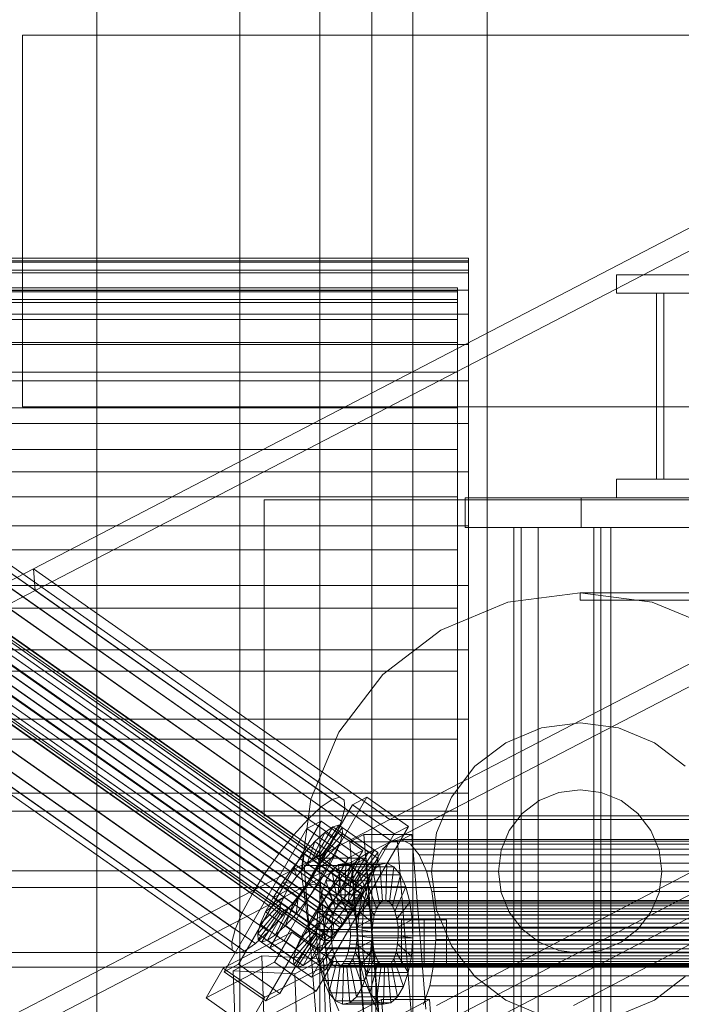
# Model space of a CAD drawing. Header units: millimetres. Extents: x -4738 to 65662, y -68080 to 6847.
# Tile 77 of 256: x -1851 to -1673, y -34161 to -33896. Entities that reach past the tile are written whole.
import ezdxf

# ---------------------------------------------------------------- set-up
doc = ezdxf.new("R2010")
doc.units = ezdxf.units.MM
for name, color, linetype, lineweight in [('COTAS_O', 1, 'Continuous', 0), ('frontal_briquetadora', 7, 'Continuous', 0), ('frontal_C10', 7, 'Continuous', 0), ('frontal_dosificador', 7, 'Continuous', 0), ('frontal_tolva', 7, 'Continuous', 0)]:
    doc.layers.add(name, color=color, linetype=linetype, lineweight=lineweight)
doc.dimstyles.new('R19_100', dxfattribs={"dimtxt": 250, "dimasz": 150, "dimexe": 150, "dimexo": 80, "dimgap": 100, "dimtad": 1, "dimtih": 1, "dimtoh": 1, "dimdsep": 46, "dimcen": 0.09, "dimadec": 0, "dimazin": 0, "dimtfac": 1, "dimtdec": 4, "dimtofl": 0, "dimtmove": 0, "dimatfit": 3, "dimfxl": 1, "dimtolj": 1, "dimtzin": 0, "dimarcsym": 0})

# ---------------------------------------------------------------- blocks, each defined once
blk = doc.blocks.new('DIM_R30_47')
at = {"layer": 'COTAS_O'}
for p, q in [((-1725, -31700), (-1025, -31700)), ((-1025, -31700), (-1070, -31850)), ((-1025, -34400), (-1025, -31700)), ((-1025, -31700), (-980, -31850)), ((-1025, -34400), (-1070, -34250)), ((-1025, -34400), (-980, -34250)), ((-1725, -34400), (-1025, -34400))]:
    blk.add_line(p, q, dxfattribs=at)
blk.add_text('2700 O', height=250, rotation=90, dxfattribs=at).set_placement((-1125, -33050))
blk = doc.blocks.new('DIM_R30_48')
at = {"layer": 'COTAS_O'}
for p, q in [((-1725, -33700), (-1575, -33655)), ((1725, -33700), (1575, -33655)), ((-1725, -34400), (-1725, -33700)), ((-1725, -33700), (1725, -33700)), ((-1725, -33700), (-1575, -33745)), ((1725, -33700), (1575, -33745)), ((1725, -34400), (1725, -33700))]:
    blk.add_line(p, q, dxfattribs=at)
blk.add_text('3450 O', height=250, dxfattribs=at).set_placement((0, -33600))

msp = doc.modelspace()

# ---------------------------------------------------------------- linework, layer by layer
at = {"layer": 'frontal_briquetadora'}
for p, q in [((-1970, -33960.01), (-1730, -33960.01)), ((-1970, -33960.718), (-1730, -33960.718)), ((-1730, -33960.01), (-1730, -33961.099)), ((-1730, -33960.718), (-1730, -33960.01)), ((-1730, -33963.218), (-1730, -33960.718)), ((-1970, -33961.099), (-1730, -33961.099)), ((-1970, -33963.218), (-1730, -33963.218)), ((-1730, -33961.099), (-1730, -33963.979)), ((-1730, -34195.052), (-1730, -33963.218)), ((-1970, -33963.979), (-1730, -33963.979)), ((-1730, -33963.979), (-1730, -33968.636)), ((-1970, -33968.01), (-1733, -33968.01)), ((-1970, -33968.636), (-1730, -33968.636)), ((-1970, -33968.702), (-1733, -33968.702)), ((-1733, -33968.702), (-1733, -33968.01)), ((-1733, -33968.01), (-1733, -33969.075)), ((-1733, -33971.148), (-1733, -33968.702)), ((-1730, -33968.636), (-1730, -33975.047)), ((-1970, -33969.075), (-1733, -33969.075)), ((-1970, -33971.148), (-1733, -33971.148)), ((-1733, -33969.075), (-1733, -33971.893)), ((-1733, -34202.983), (-1733, -33971.148)), ((-1970, -33971.893), (-1733, -33971.893)), ((-1733, -33971.893), (-1733, -33976.449)), ((-1970, -33975.047), (-1730, -33975.047)), ((-1970, -33976.449), (-1733, -33976.449)), ((-1733, -33976.449), (-1733, -33982.722)), ((-1730, -33975.047), (-1730, -33983.182)), ((-1970, -33982.722), (-1733, -33982.722)), ((-1970, -33983.182), (-1730, -33983.182)), ((-1733, -33982.722), (-1733, -33990.681)), ((-1730, -33983.182), (-1730, -33993)), ((-1970, -33990.681), (-1733, -33990.681)), ((-1733, -33990.681), (-1733, -34000.287)), ((-1970, -33993), (-1730, -33993)), ((-1730, -33993), (-1730, -34004.455)), ((-1970, -34000.287), (-1733, -34000.287)), ((-1733, -34000.287), (-1733, -34011.494)), ((-1970, -34004.455), (-1730, -34004.455)), ((-1730, -34004.455), (-1730, -34017.49)), ((-1970, -34011.494), (-1733, -34011.494)), ((-1733, -34011.494), (-1733, -34024.247)), ((-1970, -34017.49), (-1730, -34017.49)), ((-1730, -34017.49), (-1730, -34032.043)), ((-1970, -34024.247), (-1733, -34024.247)), ((-1733, -34024.247), (-1733, -34038.485)), ((-1970, -34032.043), (-1730, -34032.043)), ((-1730, -34032.043), (-1730, -34048.042)), ((-1970, -34038.485), (-1733, -34038.485)), ((-1733, -34038.485), (-1733, -34054.138)), ((-1970, -34048.042), (-1730, -34048.042)), ((-1730, -34048.042), (-1730, -34065.41)), ((-1970, -34054.138), (-1733, -34054.138)), ((-1733, -34054.138), (-1733, -34071.131)), ((-1970, -34065.41), (-1730, -34065.41)), ((-1730, -34065.41), (-1730, -34084.063)), ((-1970, -34071.131), (-1733, -34071.131)), ((-1733, -34071.131), (-1733, -34089.38)), ((-1970, -34084.063), (-1730, -34084.063)), ((-1730, -34084.063), (-1730, -34103.91)), ((-1970, -34089.38), (-1733, -34089.38)), ((-1733, -34089.38), (-1733, -34108.798)), ((-1970, -34103.91), (-1730, -34103.91)), ((-1730, -34103.91), (-1730, -34124.854)), ((-1970, -34108.798), (-1733, -34108.798)), ((-1733, -34108.798), (-1733, -34129.289)), ((-1970, -34124.854), (-1730, -34124.854)), ((-1730, -34124.854), (-1730, -34146.794)), ((-1970, -34129.289), (-1733, -34129.289)), ((-1733, -34129.289), (-1733, -34150.756)), ((-1970, -34146.794), (-1730, -34146.794)), ((-1730, -34146.794), (-1730, -34169.624)), ((-1970, -34150.756), (-1733, -34150.756)), ((-1733, -34150.756), (-1733, -34173.092))]:
    msp.add_line(p, q, dxfattribs=at)
at = {"layer": 'frontal_C10'}
for p, q in [((-1847.043, -34043.548), (-1471.765, -33848.566)), ((-1471.298, -33854.446), (-1846.577, -34049.429)), ((-1751.209, -34111.002), (-1375.93, -33916.019)), ((-1279.266, -33920.495), (-1738.645, -34161.068)), ((-1701.825, -34161.068), (-1242.446, -33920.495)), ((-1375.464, -33921.899), (-1750.743, -34116.882)), ((-1690.23, -33969.44), (-1690.23, -33964.44)), ((-1690.23, -33964.44), (-1666.785, -33964.44)), ((-1690.23, -33964.44), (758.292, -33964.44)), ((-1666.785, -33969.44), (-1690.23, -33969.44)), ((-1690.23, -33969.44), (758.292, -33969.44)), ((-1679.485, -34019.44), (-1679.485, -33969.44)), ((-1679.485, -33969.44), (-1677.531, -33969.44)), ((-1679.485, -33969.44), (769.038, -33969.44)), ((-1677.531, -33969.44), (-1677.531, -34019.44)), ((770.992, -33969.44), (-1677.531, -33969.44)), ((-1766.733, -34105.649), (-1946.423, -33979.174)), ((-1764.611, -34105.026), (-1944.301, -33978.551)), ((-1763.436, -34105.833), (-1943.126, -33979.359)), ((-1759.209, -34128.705), (-1967.648, -33981.995)), ((-1769.658, -34107.661), (-1949.347, -33981.187)), ((-1763.289, -34108.018), (-1942.978, -33981.543)), ((-1762.247, -34130.796), (-1970.686, -33984.086)), ((-1760.997, -34129.639), (-1969.437, -33982.929)), ((-1759.961, -34128.926), (-1968.4, -33982.216)), ((-1759.055, -34130.975), (-1967.495, -33984.264)), ((-1758.792, -34128.992), (-1967.232, -33982.281)), ((-1758.74, -34129.766), (-1967.18, -33983.055)), ((-1773.185, -34110.926), (-1952.875, -33984.451)), ((-1763.625, -34132.317), (-1972.065, -33985.607)), ((-1759.716, -34132.536), (-1968.156, -33985.826)), ((-1764.178, -34111.43), (-1943.867, -33984.955)), ((-1766.39, -34136.022), (-1974.829, -33989.311)), ((-1765.038, -34134.1), (-1973.478, -33987.389)), ((-1761.876, -34136.274), (-1970.316, -33989.564)), ((-1969.118, -33987.633), (-1760.678, -34134.344)), ((-1777.076, -34115.219), (-1956.765, -33988.745)), ((-1766.044, -34115.836), (-1945.733, -33989.362)), ((-1767.587, -34137.952), (-1976.027, -33991.242)), ((-1763.227, -34138.196), (-1971.667, -33991.486)), ((-1769.21, -34141.321), (-1977.65, -33994.611)), ((-1768.549, -34139.76), (-1976.989, -33993.049)), ((-1766.019, -34141.5), (-1974.458, -33994.789)), ((-1764.64, -34139.978), (-1973.08, -33993.268)), ((-1781.063, -34120.249), (-1960.753, -33993.775)), ((-1948.448, -33994.463), (-1768.759, -34120.938)), ((-1769.526, -34142.53), (-1977.965, -33995.82)), ((-1769.473, -34143.304), (-1977.913, -33996.594)), ((-1769.057, -34143.59), (-1977.496, -33996.88)), ((-1768.305, -34143.369), (-1976.745, -33996.659)), ((-1767.269, -34142.656), (-1975.708, -33995.946)), ((-1784.877, -34125.674), (-1964.566, -33999.199)), ((-1772.139, -34126.386), (-1951.828, -33999.912)), ((-1788.257, -34131.122), (-1967.946, -34004.648)), ((-1775.953, -34131.81), (-1955.642, -34005.336)), ((-1790.972, -34136.224), (-1970.661, -34009.749)), ((-1779.94, -34136.841), (-1959.63, -34010.366)), ((-1792.838, -34140.63), (-1972.527, -34014.156)), ((-1783.831, -34141.134), (-1963.52, -34014.66)), ((-1793.727, -34144.042), (-1973.417, -34017.568)), ((-1787.358, -34144.398), (-1967.048, -34017.924)), ((-1793.579, -34146.226), (-1973.269, -34019.752)), ((-1792.405, -34147.034), (-1972.094, -34020.56)), ((-1790.283, -34146.411), (-1969.972, -34019.936)), ((-1690.23, -34024.44), (-1690.23, -34019.44)), ((-1690.23, -34019.44), (-1666.785, -34019.44)), ((-1690.23, -34019.44), (758.292, -34019.44)), ((-1677.531, -34019.44), (-1679.485, -34019.44)), ((-1679.485, -34019.44), (769.038, -34019.44)), ((-1677.531, -34019.44), (770.992, -34019.44)), ((-1699.698, -34024.44), (-1730.958, -34024.44)), ((-1730.958, -34024.44), (-1657.318, -34024.44)), ((-1730.958, -34032.44), (-1730.958, -34024.44)), ((-1626.058, -34024.44), (-1699.698, -34024.44)), ((-1699.698, -34024.44), (-1699.698, -34032.44)), ((-1666.785, -34024.44), (-1690.23, -34024.44)), ((-1690.23, -34024.44), (758.292, -34024.44)), ((-1657.318, -34032.44), (-1730.958, -34032.44)), ((-1730.958, -34032.44), (-1699.698, -34032.44)), ((-1715.891, -34032.44), (-1717.845, -34032.44)), ((-1717.845, -34032.44), (-1662.615, -34032.44)), ((-1717.845, -35975), (-1717.845, -34032.44)), ((-1660.662, -34032.44), (-1715.891, -34032.44)), ((-1715.891, -34032.44), (-1715.891, -35975)), ((-1696.354, -34032.44), (-1715.891, -34032.44)), ((-1715.891, -34032.44), (-1711.289, -34032.44)), ((-1711.289, -34032.44), (-1691.751, -34032.44)), ((-1711.289, -34032.44), (-1711.289, -35975)), ((-1699.698, -34032.44), (-1626.058, -34032.44)), ((-1694.4, -34032.44), (-1696.354, -34032.44)), ((-1696.354, -34032.44), (-1641.124, -34032.44)), ((-1696.354, -35975), (-1696.354, -34032.44)), ((-1691.751, -34032.44), (-1696.354, -34032.44)), ((-1639.17, -34032.44), (-1694.4, -34032.44)), ((-1694.4, -34032.44), (-1694.4, -35975)), ((-1691.751, -35975), (-1691.751, -34032.44)), ((-2222.322, -34238.531), (-1847.043, -34043.548)), ((-1847.043, -34043.548), (-1751.209, -34111.002)), ((-1847.043, -34043.548), (-1846.577, -34049.429)), ((-1846.577, -34049.429), (-2221.856, -34244.411)), ((-1750.743, -34116.882), (-1846.577, -34049.429)), ((-1757.39, -34105.051), (-1779.641, -34143.566)), ((-1769.658, -34107.661), (-1766.733, -34105.649)), ((-1766.733, -34105.649), (-1764.611, -34105.026)), ((-1764.611, -34105.026), (-1763.436, -34105.833)), ((-1763.436, -34105.833), (-1763.289, -34108.018)), ((-1757.39, -34105.051), (-1761.228, -34107.056)), ((-1746.209, -34112.921), (-1757.39, -34105.051)), ((-1783.479, -34145.571), (-1761.228, -34107.056)), ((-1773.185, -34110.926), (-1769.658, -34107.661)), ((-1763.289, -34108.018), (-1764.178, -34111.43)), ((-1761.228, -34107.056), (-1750.047, -34114.925)), ((-2126.488, -34305.985), (-1751.209, -34111.002)), ((-2006.823, -34305.985), (-1631.544, -34111.002)), ((-1769.672, -34111.466), (-1791.923, -34149.981)), ((-1777.076, -34115.219), (-1773.185, -34110.926)), ((-1769.672, -34111.466), (-1773.51, -34113.471)), ((-1758.491, -34119.336), (-1769.672, -34111.466)), ((-1764.178, -34111.43), (-1766.044, -34115.836)), ((-1751.209, -34111.002), (-1631.544, -34111.002)), ((-1795.761, -34151.986), (-1773.51, -34113.471)), ((-1773.51, -34113.471), (-1762.329, -34121.341)), ((-1766.506, -34113.033), (-1771.141, -34121.057)), ((-1764.918, -34112.566), (-1770.389, -34120.836)), ((-1764.039, -34113.171), (-1769.973, -34121.122)), ((-1766.506, -34113.033), (-1768.693, -34114.538)), ((-1768.461, -34151.436), (-1746.209, -34112.921)), ((-1764.918, -34112.566), (-1766.506, -34113.033)), ((-1756.922, -34119.778), (-1766.506, -34113.033)), ((-1764.039, -34113.171), (-1764.918, -34112.566)), ((-1755.335, -34119.312), (-1764.918, -34112.566)), ((-1763.929, -34114.805), (-1764.039, -34113.171)), ((-1754.456, -34119.916), (-1764.039, -34113.171)), ((-1750.047, -34114.925), (-1746.209, -34112.921)), ((-1750.743, -34116.882), (-2126.021, -34311.865)), ((-1631.078, -34116.882), (-2006.357, -34311.865)), ((-1781.063, -34120.249), (-1777.076, -34115.219)), ((-1771.332, -34116.98), (-1774.242, -34120.192)), ((-1771.332, -34116.98), (-1773.427, -34122.926)), ((-1750.047, -34114.925), (-1772.299, -34153.44)), ((-1768.693, -34114.538), (-1772.178, -34121.77)), ((-1768.693, -34114.538), (-1771.332, -34116.98)), ((-1761.749, -34123.725), (-1771.332, -34116.98)), ((-1763.929, -34114.805), (-1769.921, -34121.896)), ((-1766.044, -34115.836), (-1768.759, -34120.938)), ((-1759.11, -34121.283), (-1768.693, -34114.538)), ((-1764.594, -34117.357), (-1763.929, -34114.805)), ((-1754.345, -34121.55), (-1763.929, -34114.805)), ((-1758.164, -34115.023), (-1761.992, -34117.028)), ((-1761.992, -34117.028), (-1749.105, -34117.028)), ((-1758.232, -34164.053), (-1761.992, -34117.028)), ((-1745.277, -34115.023), (-1758.164, -34115.023)), ((-1758.164, -34115.023), (-1754.404, -34162.048)), ((-1750.743, -34116.882), (-1753.191, -34119.048)), ((-1748.158, -34116.412), (-1750.743, -34116.882)), ((-1631.078, -34116.882), (-1750.743, -34116.882)), ((-1511.413, -34116.882), (-1750.743, -34116.882)), ((-1749.105, -34117.028), (-1745.277, -34115.023)), ((-1749.105, -34117.028), (-1745.345, -34164.053)), ((-1745.614, -34117.669), (-1748.158, -34116.412)), ((-1508.829, -34116.412), (-1748.158, -34116.412)), ((-1741.517, -34162.048), (-1745.277, -34115.023)), ((-1780.743, -34157.851), (-1758.491, -34119.336)), ((-1764.594, -34117.357), (-1770.236, -34123.105)), ((-1765.99, -34120.653), (-1764.594, -34117.357)), ((-1755.011, -34124.102), (-1764.594, -34117.357)), ((-1762.329, -34121.341), (-1758.491, -34119.336)), ((-1760.806, -34127.581), (-1755.335, -34119.312)), ((-1756.922, -34119.778), (-1755.335, -34119.312)), ((-1753.191, -34119.048), (-1755.338, -34122.762)), ((-1755.335, -34119.312), (-1754.456, -34119.916)), ((-1513.862, -34119.048), (-1753.191, -34119.048)), ((-1743.284, -34120.569), (-1745.614, -34117.669)), ((-1506.285, -34117.669), (-1745.614, -34117.669)), ((-1784.877, -34125.674), (-1781.063, -34120.249)), ((-1762.329, -34121.341), (-1784.581, -34159.856)), ((-1774.242, -34120.192), (-1777.225, -34123.954)), ((-1774.242, -34120.192), (-1774.806, -34124.448)), ((-1764.659, -34126.937), (-1774.242, -34120.192)), ((-1770.414, -34121.438), (-1774.242, -34123.443)), ((-1773.427, -34122.926), (-1772.178, -34121.77)), ((-1772.178, -34121.77), (-1771.141, -34121.057)), ((-1772.178, -34121.77), (-1762.594, -34128.515)), ((-1768.759, -34120.938), (-1772.139, -34126.386)), ((-1771.141, -34121.057), (-1770.389, -34120.836)), ((-1771.141, -34121.057), (-1761.558, -34127.802)), ((-1765.99, -34120.653), (-1770.897, -34124.666)), ((-1757.527, -34121.438), (-1770.414, -34121.438)), ((-1770.414, -34121.438), (-1766.654, -34168.464)), ((-1770.389, -34120.836), (-1769.973, -34121.122)), ((-1770.389, -34120.836), (-1760.806, -34127.581)), ((-1769.921, -34121.896), (-1770.236, -34123.105)), ((-1769.973, -34121.122), (-1769.921, -34121.896)), ((-1769.973, -34121.122), (-1760.39, -34127.867)), ((-1769.921, -34121.896), (-1760.337, -34128.641)), ((-1768.021, -34124.469), (-1765.99, -34120.653)), ((-1756.406, -34127.399), (-1765.99, -34120.653)), ((-1762.594, -34128.515), (-1759.11, -34121.283)), ((-1761.749, -34123.725), (-1759.11, -34121.283)), ((-1761.558, -34127.802), (-1756.922, -34119.778)), ((-1761.355, -34123.443), (-1757.527, -34121.438)), ((-1760.39, -34127.867), (-1754.456, -34119.916)), ((-1760.337, -34128.641), (-1754.345, -34121.55)), ((-1759.11, -34121.283), (-1756.922, -34119.778)), ((-1753.767, -34168.464), (-1757.527, -34121.438)), ((-1754.345, -34121.55), (-1755.011, -34124.102)), ((-1754.456, -34119.916), (-1754.345, -34121.55)), ((-1741.327, -34124.914), (-1743.284, -34120.569)), ((-1503.955, -34120.569), (-1743.284, -34120.569)), ((-1777.225, -34123.954), (-1780.078, -34128.012)), ((-1777.225, -34123.954), (-1776.219, -34126.23)), ((-1767.642, -34130.7), (-1777.225, -34123.954)), ((-1776.219, -34126.23), (-1774.806, -34124.448)), ((-1774.806, -34124.448), (-1773.427, -34122.926)), ((-1774.806, -34124.448), (-1765.222, -34131.193)), ((-1774.242, -34123.443), (-1761.355, -34123.443)), ((-1770.482, -34170.468), (-1774.242, -34123.443)), ((-1773.427, -34122.926), (-1763.844, -34129.672)), ((-1771.859, -34126.474), (-1768.021, -34124.469)), ((-1770.897, -34124.666), (-1771.859, -34126.474)), ((-1770.236, -34123.105), (-1770.897, -34124.666)), ((-1770.897, -34124.666), (-1761.314, -34131.412)), ((-1770.549, -34128.545), (-1768.021, -34124.469)), ((-1770.236, -34123.105), (-1760.652, -34129.85)), ((-1766.801, -34124.772), (-1768.407, -34127.55)), ((-1768.021, -34124.469), (-1758.438, -34131.215)), ((-1764.969, -34123.152), (-1766.801, -34124.772)), ((-1766.801, -34124.772), (-1765.054, -34133.716)), ((-1755.755, -34124.772), (-1766.801, -34124.772)), ((-1763.036, -34122.8), (-1764.969, -34123.152)), ((-1764.969, -34123.152), (-1764.186, -34132.949)), ((-1753.923, -34123.152), (-1764.969, -34123.152)), ((-1764.659, -34126.937), (-1761.749, -34123.725)), ((-1763.844, -34129.672), (-1761.749, -34123.725)), ((-1763.036, -34122.8), (-1763.27, -34132.782)), ((-1761.133, -34123.741), (-1763.036, -34122.8)), ((-1751.99, -34122.8), (-1763.036, -34122.8)), ((-1761.133, -34123.741), (-1762.369, -34133.228)), ((-1761.355, -34123.443), (-1757.595, -34170.468)), ((-1759.39, -34125.91), (-1761.133, -34123.741)), ((-1750.087, -34123.741), (-1761.133, -34123.741)), ((-1760.652, -34129.85), (-1755.011, -34124.102)), ((-1757.361, -34127.55), (-1755.755, -34124.772)), ((-1755.338, -34122.762), (-1757.035, -34127.771)), ((-1755.011, -34124.102), (-1756.406, -34127.399)), ((-1755.755, -34124.772), (-1753.923, -34123.152)), ((-1754.008, -34133.716), (-1755.755, -34124.772)), ((-1516.008, -34122.762), (-1755.338, -34122.762)), ((-1753.923, -34123.152), (-1751.99, -34122.8)), ((-1753.14, -34132.949), (-1753.923, -34123.152)), ((-1752.224, -34132.782), (-1751.99, -34122.8)), ((-1751.99, -34122.8), (-1750.087, -34123.741)), ((-1751.323, -34133.228), (-1750.087, -34123.741)), ((-1750.087, -34123.741), (-1748.344, -34125.91)), ((-1739.876, -34130.407), (-1741.327, -34124.914)), ((-1501.998, -34124.914), (-1741.327, -34124.914)), ((-1788.257, -34131.122), (-1784.877, -34125.674)), ((-1777.57, -34128.152), (-1776.219, -34126.23)), ((-1776.219, -34126.23), (-1766.636, -34132.975)), ((-1772.139, -34126.386), (-1775.953, -34131.81)), ((-1771.859, -34126.474), (-1773.057, -34128.405)), ((-1762.276, -34133.219), (-1771.859, -34126.474)), ((-1768.407, -34127.55), (-1769.676, -34131.297)), ((-1768.407, -34127.55), (-1765.814, -34135.032)), ((-1757.361, -34127.55), (-1768.407, -34127.55)), ((-1767.642, -34130.7), (-1764.659, -34126.937)), ((-1765.222, -34131.193), (-1764.659, -34126.937)), ((-1760.806, -34127.581), (-1761.558, -34127.802)), ((-1759.39, -34125.91), (-1761.543, -34134.255)), ((-1761.314, -34131.412), (-1756.406, -34127.399)), ((-1760.39, -34127.867), (-1760.806, -34127.581)), ((-1757.926, -34129.16), (-1759.39, -34125.91)), ((-1748.344, -34125.91), (-1759.39, -34125.91)), ((-1758.63, -34131.297), (-1757.361, -34127.55)), ((-1756.406, -34127.399), (-1758.438, -34131.215)), ((-1754.768, -34135.032), (-1757.361, -34127.55)), ((-1750.497, -34134.255), (-1748.344, -34125.91)), ((-1748.344, -34125.91), (-1746.88, -34129.16)), ((-1780.078, -34128.012), (-1782.606, -34132.087)), ((-1782.606, -34132.087), (-1778.768, -34130.083)), ((-1780.078, -34128.012), (-1777.57, -34128.152)), ((-1770.494, -34134.757), (-1780.078, -34128.012)), ((-1779.73, -34131.89), (-1778.768, -34130.083)), ((-1778.768, -34130.083), (-1777.57, -34128.152)), ((-1778.768, -34130.083), (-1769.184, -34136.828)), ((-1777.57, -34128.152), (-1767.987, -34134.897)), ((-1774.408, -34130.327), (-1775.821, -34132.109)), ((-1773.057, -34128.405), (-1774.408, -34130.327)), ((-1773.402, -34132.602), (-1774.408, -34130.327)), ((-1774.408, -34130.327), (-1764.825, -34137.072)), ((-1773.402, -34132.602), (-1770.549, -34128.545)), ((-1770.549, -34128.545), (-1773.057, -34128.405)), ((-1773.057, -34128.405), (-1763.473, -34135.15)), ((-1760.966, -34135.29), (-1770.549, -34128.545)), ((-1763.844, -34129.672), (-1765.222, -34131.193)), ((-1762.594, -34128.515), (-1763.844, -34129.672)), ((-1761.558, -34127.802), (-1762.594, -34128.515)), ((-1762.247, -34130.796), (-1760.997, -34129.639)), ((-1761.314, -34131.412), (-1760.652, -34129.85)), ((-1760.997, -34129.639), (-1759.961, -34128.926)), ((-1757.926, -34129.16), (-1760.85, -34135.795)), ((-1760.652, -34129.85), (-1760.337, -34128.641)), ((-1760.337, -34128.641), (-1760.39, -34127.867)), ((-1759.961, -34128.926), (-1759.209, -34128.705)), ((-1759.209, -34128.705), (-1758.792, -34128.992)), ((-1758.74, -34129.766), (-1759.055, -34130.975)), ((-1758.792, -34128.992), (-1758.74, -34129.766)), ((-1757.035, -34127.771), (-1758.169, -34133.734)), ((-1756.84, -34133.269), (-1757.926, -34129.16)), ((-1746.88, -34129.16), (-1757.926, -34129.16)), ((-1517.706, -34127.771), (-1757.035, -34127.771)), ((-1749.804, -34135.795), (-1746.88, -34129.16)), ((-1746.88, -34129.16), (-1745.794, -34133.269)), ((-1790.972, -34136.224), (-1788.257, -34131.122)), ((-1784.637, -34135.903), (-1779.73, -34131.89)), ((-1782.606, -34132.087), (-1784.637, -34135.903)), ((-1773.022, -34138.833), (-1782.606, -34132.087)), ((-1780.391, -34133.452), (-1779.73, -34131.89)), ((-1775.953, -34131.81), (-1779.94, -34136.841)), ((-1779.73, -34131.89), (-1770.146, -34138.636)), ((-1775.821, -34132.109), (-1777.199, -34133.63)), ((-1776.385, -34136.365), (-1775.821, -34132.109)), ((-1776.385, -34136.365), (-1773.402, -34132.602)), ((-1775.821, -34132.109), (-1766.238, -34138.854)), ((-1763.818, -34139.348), (-1773.402, -34132.602)), ((-1769.676, -34131.297), (-1770.524, -34135.758)), ((-1770.494, -34134.757), (-1767.642, -34130.7)), ((-1769.676, -34131.297), (-1766.416, -34136.807)), ((-1758.63, -34131.297), (-1769.676, -34131.297)), ((-1766.636, -34132.975), (-1767.987, -34134.897)), ((-1766.636, -34132.975), (-1767.642, -34130.7)), ((-1766.027, -34132.949), (-1766.895, -34133.716)), ((-1765.222, -34131.193), (-1766.636, -34132.975)), ((-1765.111, -34132.782), (-1766.027, -34132.949)), ((-1493.56, -34132.949), (-1766.027, -34132.949)), ((-1764.21, -34133.228), (-1765.111, -34132.782)), ((-1492.644, -34132.782), (-1765.111, -34132.782)), ((-1765.054, -34133.716), (-1764.186, -34132.949)), ((-1765.038, -34134.1), (-1763.625, -34132.317)), ((-1764.186, -34132.949), (-1763.27, -34132.782)), ((-1764.186, -34132.949), (-1753.14, -34132.949)), ((-1763.625, -34132.317), (-1762.247, -34130.796)), ((-1763.27, -34132.782), (-1762.369, -34133.228)), ((-1763.27, -34132.782), (-1752.224, -34132.782)), ((-1758.438, -34131.215), (-1762.276, -34133.219)), ((-1762.276, -34133.219), (-1761.314, -34131.412)), ((-1758.438, -34131.215), (-1760.966, -34135.29)), ((-1759.716, -34132.536), (-1760.678, -34134.344)), ((-1759.055, -34130.975), (-1759.716, -34132.536)), ((-1759.478, -34135.758), (-1758.63, -34131.297)), ((-1755.37, -34136.807), (-1758.63, -34131.297)), ((-1753.14, -34132.949), (-1754.008, -34133.716)), ((-1752.224, -34132.782), (-1753.14, -34132.949)), ((-1751.323, -34133.228), (-1752.224, -34132.782)), ((-1739.029, -34136.674), (-1739.876, -34130.407)), ((-1500.546, -34130.407), (-1739.876, -34130.407)), ((-1786.698, -34141.752), (-1780.706, -34134.661)), ((-1786.587, -34143.386), (-1780.654, -34135.435)), ((-1786.033, -34139.2), (-1780.391, -34133.452)), ((-1784.121, -34143.524), (-1779.486, -34135.5)), ((-1781.934, -34142.019), (-1778.449, -34134.787)), ((-1780.706, -34134.661), (-1780.391, -34133.452)), ((-1780.706, -34134.661), (-1771.123, -34141.406)), ((-1780.654, -34135.435), (-1780.706, -34134.661)), ((-1780.654, -34135.435), (-1771.07, -34142.18)), ((-1780.237, -34135.721), (-1780.654, -34135.435)), ((-1780.391, -34133.452), (-1770.808, -34140.197)), ((-1779.486, -34135.5), (-1780.237, -34135.721)), ((-1778.449, -34134.787), (-1779.486, -34135.5)), ((-1779.486, -34135.5), (-1769.902, -34142.245)), ((-1779.295, -34139.577), (-1777.199, -34133.63)), ((-1777.199, -34133.63), (-1778.449, -34134.787)), ((-1778.449, -34134.787), (-1768.866, -34141.532)), ((-1777.199, -34133.63), (-1767.616, -34140.376)), ((-1773.022, -34138.833), (-1770.494, -34134.757)), ((-1767.987, -34134.897), (-1770.494, -34134.757)), ((-1767.987, -34134.897), (-1769.184, -34136.828)), ((-1767.655, -34135.032), (-1768.257, -34136.807)), ((-1766.895, -34133.716), (-1767.655, -34135.032)), ((-1495.188, -34135.032), (-1767.655, -34135.032)), ((-1494.427, -34133.716), (-1766.895, -34133.716)), ((-1766.416, -34136.807), (-1765.814, -34135.032)), ((-1766.39, -34136.022), (-1765.038, -34134.1)), ((-1765.814, -34135.032), (-1765.054, -34133.716)), ((-1765.814, -34135.032), (-1754.768, -34135.032)), ((-1765.054, -34133.716), (-1754.008, -34133.716)), ((-1764.825, -34137.072), (-1763.473, -34135.15)), ((-1763.384, -34134.255), (-1764.21, -34133.228)), ((-1491.742, -34133.228), (-1764.21, -34133.228)), ((-1760.966, -34135.29), (-1763.818, -34139.348)), ((-1763.473, -34135.15), (-1762.276, -34133.219)), ((-1763.473, -34135.15), (-1760.966, -34135.29)), ((-1762.691, -34135.795), (-1763.384, -34134.255)), ((-1490.917, -34134.255), (-1763.384, -34134.255)), ((-1762.369, -34133.228), (-1761.543, -34134.255)), ((-1762.369, -34133.228), (-1751.323, -34133.228)), ((-1760.678, -34134.344), (-1761.876, -34136.274)), ((-1761.543, -34134.255), (-1760.85, -34135.795)), ((-1761.543, -34134.255), (-1750.497, -34134.255)), ((-1756.84, -34133.269), (-1760.335, -34137.741)), ((-1758.169, -34133.734), (-1758.66, -34140.244)), ((-1518.839, -34133.734), (-1758.169, -34133.734)), ((-1756.207, -34137.957), (-1756.84, -34133.269)), ((-1745.794, -34133.269), (-1756.84, -34133.269)), ((-1754.768, -34135.032), (-1755.37, -34136.807)), ((-1754.008, -34133.716), (-1754.768, -34135.032)), ((-1750.497, -34134.255), (-1751.323, -34133.228)), ((-1749.804, -34135.795), (-1750.497, -34134.255)), ((-1749.289, -34137.741), (-1745.794, -34133.269)), ((-1745.794, -34133.269), (-1745.161, -34137.957)), ((-1792.838, -34140.63), (-1790.972, -34136.224)), ((-1784.637, -34135.903), (-1786.033, -34139.2)), ((-1785.709, -34143.99), (-1780.237, -34135.721)), ((-1775.054, -34142.649), (-1784.637, -34135.903)), ((-1779.94, -34136.841), (-1783.831, -34141.134)), ((-1780.237, -34135.721), (-1770.654, -34142.466)), ((-1779.295, -34139.577), (-1776.385, -34136.365)), ((-1766.802, -34143.11), (-1776.385, -34136.365)), ((-1769.184, -34136.828), (-1773.022, -34138.833)), ((-1770.524, -34135.758), (-1770.892, -34140.628)), ((-1770.524, -34135.758), (-1766.817, -34138.92)), ((-1759.478, -34135.758), (-1770.524, -34135.758)), ((-1769.184, -34136.828), (-1770.146, -34138.636)), ((-1768.257, -34136.807), (-1768.658, -34138.92)), ((-1768.549, -34139.76), (-1767.587, -34137.952)), ((-1495.789, -34136.807), (-1768.257, -34136.807)), ((-1767.587, -34137.952), (-1766.39, -34136.022)), ((-1766.817, -34138.92), (-1766.416, -34136.807)), ((-1766.416, -34136.807), (-1755.37, -34136.807)), ((-1766.238, -34138.854), (-1764.825, -34137.072)), ((-1764.825, -34137.072), (-1763.818, -34139.348)), ((-1763.227, -34138.196), (-1764.64, -34139.978)), ((-1761.876, -34136.274), (-1763.227, -34138.196)), ((-1762.176, -34137.741), (-1762.691, -34135.795)), ((-1490.223, -34135.795), (-1762.691, -34135.795)), ((-1761.876, -34139.962), (-1762.176, -34137.741)), ((-1489.709, -34137.741), (-1762.176, -34137.741)), ((-1760.85, -34135.795), (-1760.335, -34137.741)), ((-1760.85, -34135.795), (-1749.804, -34135.795)), ((-1760.335, -34137.741), (-1760.035, -34139.962)), ((-1760.335, -34137.741), (-1749.289, -34137.741)), ((-1760.035, -34139.962), (-1756.207, -34137.957)), ((-1759.846, -34140.628), (-1759.478, -34135.758)), ((-1755.771, -34138.92), (-1759.478, -34135.758)), ((-1756.207, -34137.957), (-1745.161, -34137.957)), ((-1756.07, -34142.904), (-1756.207, -34137.957)), ((-1755.37, -34136.807), (-1755.771, -34138.92)), ((-1749.289, -34137.741), (-1749.804, -34135.795)), ((-1748.989, -34139.962), (-1749.289, -34137.741)), ((-1745.161, -34137.957), (-1748.989, -34139.962)), ((-1745.161, -34137.957), (-1745.024, -34142.904)), ((-1738.846, -34143.288), (-1739.029, -34136.674)), ((-1739.029, -34136.674), (-1499.7, -34136.674)), ((-1793.727, -34144.042), (-1792.838, -34140.63)), ((-1786.033, -34139.2), (-1786.698, -34141.752)), ((-1776.449, -34145.945), (-1786.033, -34139.2)), ((-1781.934, -34142.019), (-1779.295, -34139.577)), ((-1769.712, -34146.322), (-1779.295, -34139.577)), ((-1770.808, -34140.197), (-1776.449, -34145.945)), ((-1770.146, -34138.636), (-1775.054, -34142.649)), ((-1775.054, -34142.649), (-1773.022, -34138.833)), ((-1770.808, -34140.197), (-1771.123, -34141.406)), ((-1770.892, -34140.628), (-1766.991, -34141.227)), ((-1759.846, -34140.628), (-1770.892, -34140.628)), ((-1770.892, -34140.628), (-1770.754, -34145.575)), ((-1770.146, -34138.636), (-1770.808, -34140.197)), ((-1767.616, -34140.376), (-1769.712, -34146.322)), ((-1769.21, -34141.321), (-1768.549, -34139.76)), ((-1768.866, -34141.532), (-1767.616, -34140.376)), ((-1768.658, -34138.92), (-1768.832, -34141.227)), ((-1496.191, -34138.92), (-1768.658, -34138.92)), ((-1767.616, -34140.376), (-1766.238, -34138.854)), ((-1766.991, -34141.227), (-1766.817, -34138.92)), ((-1766.817, -34138.92), (-1755.771, -34138.92)), ((-1766.238, -34138.854), (-1766.802, -34143.11)), ((-1763.818, -34139.348), (-1766.802, -34143.11)), ((-1764.64, -34139.978), (-1766.019, -34141.5)), ((-1761.811, -34142.305), (-1761.876, -34139.962)), ((-1761.876, -34139.962), (-1489.409, -34139.962)), ((-1748.989, -34139.962), (-1760.035, -34139.962)), ((-1760.035, -34139.962), (-1759.97, -34142.305)), ((-1755.945, -34141.227), (-1759.846, -34140.628)), ((-1759.708, -34145.575), (-1759.846, -34140.628)), ((-1758.66, -34140.244), (-1758.476, -34146.858)), ((-1519.331, -34140.244), (-1758.66, -34140.244)), ((-1755.771, -34138.92), (-1755.945, -34141.227)), ((-1748.924, -34142.305), (-1748.989, -34139.962)), ((-1777.563, -34141.36), (-1795.986, -34150.983)), ((-1783.831, -34141.134), (-1787.358, -34144.398)), ((-1777.115, -34148.497), (-1786.698, -34141.752)), ((-1786.698, -34141.752), (-1786.587, -34143.386)), ((-1777.004, -34150.131), (-1786.587, -34143.386)), ((-1786.587, -34143.386), (-1785.709, -34143.99)), ((-1785.709, -34143.99), (-1784.121, -34143.524)), ((-1784.121, -34143.524), (-1781.934, -34142.019)), ((-1774.538, -34150.269), (-1784.121, -34143.524)), ((-1783.479, -34145.571), (-1779.641, -34143.566)), ((-1777.563, -34141.36), (-1782.198, -34149.384)), ((-1772.35, -34148.764), (-1781.934, -34142.019)), ((-1779.641, -34143.566), (-1768.461, -34151.436)), ((-1766.382, -34149.229), (-1777.563, -34141.36)), ((-1771.123, -34141.406), (-1777.115, -34148.497)), ((-1771.07, -34142.18), (-1777.004, -34150.131)), ((-1776.449, -34145.945), (-1775.054, -34142.649)), ((-1770.654, -34142.466), (-1776.125, -34150.736)), ((-1769.902, -34142.245), (-1774.538, -34150.269)), ((-1768.866, -34141.532), (-1772.35, -34148.764)), ((-1771.123, -34141.406), (-1771.07, -34142.18)), ((-1771.07, -34142.18), (-1770.654, -34142.466)), ((-1770.754, -34145.575), (-1766.926, -34143.57)), ((-1770.654, -34142.466), (-1769.902, -34142.245)), ((-1769.902, -34142.245), (-1768.866, -34141.532)), ((-1766.802, -34143.11), (-1769.712, -34146.322)), ((-1769.526, -34142.53), (-1769.21, -34141.321)), ((-1769.473, -34143.304), (-1769.526, -34142.53)), ((-1769.057, -34143.59), (-1769.473, -34143.304)), ((-1768.305, -34143.369), (-1769.057, -34143.59)), ((-1768.832, -34141.227), (-1768.767, -34143.57)), ((-1496.365, -34141.227), (-1768.832, -34141.227)), ((-1768.767, -34143.57), (-1768.467, -34145.791)), ((-1496.3, -34143.57), (-1768.767, -34143.57)), ((-1767.269, -34142.656), (-1768.305, -34143.369)), ((-1766.019, -34141.5), (-1767.269, -34142.656)), ((-1766.991, -34141.227), (-1755.945, -34141.227)), ((-1766.926, -34143.57), (-1766.991, -34141.227)), ((-1766.926, -34143.57), (-1755.88, -34143.57)), ((-1766.626, -34145.791), (-1766.926, -34143.57)), ((-1761.986, -34144.612), (-1761.811, -34142.305)), ((-1489.344, -34142.305), (-1761.811, -34142.305)), ((-1759.97, -34142.305), (-1760.145, -34144.612)), ((-1756.07, -34142.904), (-1759.97, -34142.305)), ((-1759.97, -34142.305), (-1748.924, -34142.305)), ((-1755.88, -34143.57), (-1759.708, -34145.575)), ((-1756.438, -34147.774), (-1756.07, -34142.904)), ((-1745.024, -34142.904), (-1756.07, -34142.904)), ((-1755.945, -34141.227), (-1755.88, -34143.57)), ((-1755.88, -34143.57), (-1755.58, -34145.791)), ((-1749.099, -34144.612), (-1748.924, -34142.305)), ((-1748.924, -34142.305), (-1745.024, -34142.904)), ((-1745.024, -34142.904), (-1745.392, -34147.774)), ((-1739.337, -34149.798), (-1738.846, -34143.288)), ((-1499.516, -34143.288), (-1738.846, -34143.288)), ((-1793.579, -34146.226), (-1793.727, -34144.042)), ((-1792.405, -34147.034), (-1793.579, -34146.226)), ((-1787.358, -34144.398), (-1790.283, -34146.411)), ((-1776.125, -34150.736), (-1785.709, -34143.99)), ((-1772.299, -34153.44), (-1783.479, -34145.571)), ((-1777.115, -34148.497), (-1776.449, -34145.945)), ((-1759.708, -34145.575), (-1770.754, -34145.575)), ((-1770.754, -34145.575), (-1770.121, -34150.263)), ((-1770.121, -34150.263), (-1766.626, -34145.791)), ((-1768.467, -34145.791), (-1767.953, -34147.737)), ((-1496, -34145.791), (-1768.467, -34145.791)), ((-1766.626, -34145.791), (-1755.58, -34145.791)), ((-1766.112, -34147.737), (-1766.626, -34145.791)), ((-1762.387, -34146.725), (-1761.986, -34144.612)), ((-1489.518, -34144.612), (-1761.986, -34144.612)), ((-1760.145, -34144.612), (-1760.546, -34146.725)), ((-1756.438, -34147.774), (-1760.145, -34144.612)), ((-1760.145, -34144.612), (-1749.099, -34144.612)), ((-1759.075, -34150.263), (-1759.708, -34145.575)), ((-1755.58, -34145.791), (-1759.075, -34150.263)), ((-1755.58, -34145.791), (-1755.066, -34147.737)), ((-1749.5, -34146.725), (-1749.099, -34144.612)), ((-1749.099, -34144.612), (-1745.392, -34147.774)), ((-1785.664, -34147.694), (-1793.32, -34151.705)), ((-1790.283, -34146.411), (-1792.405, -34147.034)), ((-1769.047, -34148.508), (-1785.664, -34147.694)), ((-1785.664, -34147.694), (-1783.439, -34208.522)), ((-1777.004, -34150.131), (-1777.115, -34148.497)), ((-1776.704, -34152.518), (-1769.047, -34148.508)), ((-1772.35, -34148.764), (-1774.538, -34150.269)), ((-1769.712, -34146.322), (-1772.35, -34148.764)), ((-1766.822, -34209.335), (-1769.047, -34148.508)), ((-1769.036, -34154.372), (-1766.112, -34147.737)), ((-1767.953, -34147.737), (-1767.259, -34149.277)), ((-1495.486, -34147.737), (-1767.953, -34147.737)), ((-1766.112, -34147.737), (-1755.066, -34147.737)), ((-1765.418, -34149.277), (-1766.112, -34147.737)), ((-1763.749, -34149.816), (-1762.989, -34148.5)), ((-1762.989, -34148.5), (-1762.387, -34146.725)), ((-1490.521, -34148.5), (-1762.989, -34148.5)), ((-1489.92, -34146.725), (-1762.387, -34146.725)), ((-1761.148, -34148.5), (-1761.908, -34149.816)), ((-1760.546, -34146.725), (-1761.148, -34148.5)), ((-1758.555, -34155.982), (-1761.148, -34148.5)), ((-1761.148, -34148.5), (-1750.102, -34148.5)), ((-1757.285, -34152.235), (-1760.546, -34146.725)), ((-1760.546, -34146.725), (-1749.5, -34146.725)), ((-1758.476, -34146.858), (-1757.63, -34153.125)), ((-1519.147, -34146.858), (-1758.476, -34146.858)), ((-1755.066, -34147.737), (-1757.99, -34154.372)), ((-1757.285, -34152.235), (-1756.438, -34147.774)), ((-1745.392, -34147.774), (-1756.438, -34147.774)), ((-1755.066, -34147.737), (-1754.373, -34149.277)), ((-1750.862, -34149.816), (-1750.102, -34148.5)), ((-1750.102, -34148.5), (-1749.5, -34146.725)), ((-1750.102, -34148.5), (-1747.509, -34155.982)), ((-1749.5, -34146.725), (-1746.239, -34152.235)), ((-1745.392, -34147.774), (-1746.239, -34152.235)), ((-1800.621, -34159.007), (-1782.198, -34149.384)), ((-1800.621, -34159.007), (-1795.986, -34150.983)), ((-1795.986, -34150.983), (-1784.805, -34158.852)), ((-1795.761, -34151.986), (-1791.923, -34149.981)), ((-1791.923, -34149.981), (-1780.743, -34157.851)), ((-1784.805, -34158.852), (-1766.382, -34149.229)), ((-1782.198, -34149.384), (-1771.018, -34157.253)), ((-1776.125, -34150.736), (-1777.004, -34150.131)), ((-1774.538, -34150.269), (-1776.125, -34150.736)), ((-1768.461, -34151.436), (-1772.299, -34153.44)), ((-1771.018, -34157.253), (-1766.382, -34149.229)), ((-1759.075, -34150.263), (-1770.121, -34150.263)), ((-1770.121, -34150.263), (-1769.036, -34154.372)), ((-1767.571, -34157.622), (-1765.418, -34149.277)), ((-1767.259, -34149.277), (-1766.434, -34150.304)), ((-1494.792, -34149.277), (-1767.259, -34149.277)), ((-1766.434, -34150.304), (-1765.532, -34150.75)), ((-1493.967, -34150.304), (-1766.434, -34150.304)), ((-1765.829, -34159.791), (-1764.593, -34150.304)), ((-1765.532, -34150.75), (-1764.617, -34150.583)), ((-1493.065, -34150.75), (-1765.532, -34150.75)), ((-1765.418, -34149.277), (-1754.373, -34149.277)), ((-1764.593, -34150.304), (-1765.418, -34149.277)), ((-1764.617, -34150.583), (-1763.749, -34149.816)), ((-1492.15, -34150.583), (-1764.617, -34150.583)), ((-1764.593, -34150.304), (-1753.547, -34150.304)), ((-1763.691, -34150.75), (-1764.593, -34150.304)), ((-1763.926, -34160.732), (-1763.691, -34150.75)), ((-1491.282, -34149.816), (-1763.749, -34149.816)), ((-1762.776, -34150.583), (-1763.691, -34150.75)), ((-1763.691, -34150.75), (-1752.646, -34150.75)), ((-1761.908, -34149.816), (-1762.776, -34150.583)), ((-1761.992, -34160.38), (-1762.776, -34150.583)), ((-1762.776, -34150.583), (-1751.73, -34150.583)), ((-1760.161, -34158.76), (-1761.908, -34149.816)), ((-1761.908, -34149.816), (-1750.862, -34149.816)), ((-1757.99, -34154.372), (-1759.075, -34150.263)), ((-1754.373, -34149.277), (-1756.526, -34157.622)), ((-1753.547, -34150.304), (-1754.783, -34159.791)), ((-1754.373, -34149.277), (-1753.547, -34150.304)), ((-1753.547, -34150.304), (-1752.646, -34150.75)), ((-1752.646, -34150.75), (-1752.88, -34160.732)), ((-1752.646, -34150.75), (-1751.73, -34150.583)), ((-1751.73, -34150.583), (-1750.862, -34149.816)), ((-1751.73, -34150.583), (-1750.946, -34160.38)), ((-1750.862, -34149.816), (-1749.115, -34158.76)), ((-1740.47, -34155.761), (-1739.337, -34149.798)), ((-1500.008, -34149.798), (-1739.337, -34149.798)), ((-1784.581, -34159.856), (-1795.761, -34151.986)), ((-1793.32, -34151.705), (-1776.704, -34152.518)), ((-1791.095, -34212.532), (-1793.32, -34151.705)), ((-1774.479, -34213.346), (-1776.704, -34152.518)), ((-1758.555, -34155.982), (-1757.285, -34152.235)), ((-1757.63, -34153.125), (-1756.179, -34158.618)), ((-1518.301, -34153.125), (-1757.63, -34153.125)), ((-1746.239, -34152.235), (-1757.285, -34152.235)), ((-1746.239, -34152.235), (-1747.509, -34155.982)), ((-1757.99, -34154.372), (-1769.036, -34154.372)), ((-1769.036, -34154.372), (-1767.571, -34157.622)), ((-1760.161, -34158.76), (-1758.555, -34155.982)), ((-1747.509, -34155.982), (-1758.555, -34155.982)), ((-1756.526, -34157.622), (-1757.99, -34154.372)), ((-1747.509, -34155.982), (-1749.115, -34158.76)), ((-1742.168, -34160.77), (-1740.47, -34155.761)), ((-1501.141, -34155.761), (-1740.47, -34155.761)), ((-1789.441, -34166.876), (-1800.621, -34159.007)), ((-1771.018, -34157.253), (-1789.441, -34166.876)), ((-1784.805, -34158.852), (-1789.441, -34166.876)), ((-1780.743, -34157.851), (-1784.581, -34159.856)), ((-1753.412, -34159.488), (-1771.787, -34169.111)), ((-1756.526, -34157.622), (-1767.571, -34157.622)), ((-1767.571, -34157.622), (-1765.829, -34159.791)), ((-1761.992, -34160.38), (-1760.161, -34158.76)), ((-1749.115, -34158.76), (-1760.161, -34158.76)), ((-1758.9, -34169.111), (-1740.525, -34159.488)), ((-1754.783, -34159.791), (-1756.526, -34157.622)), ((-1756.179, -34158.618), (-1754.221, -34162.963)), ((-1516.85, -34158.618), (-1756.179, -34158.618)), ((-1740.525, -34159.488), (-1753.412, -34159.488)), ((-1753.412, -34159.488), (-1752.629, -34169.285)), ((-1749.115, -34158.76), (-1750.946, -34160.38)), ((-1739.742, -34169.285), (-1740.525, -34159.488)), ((-1754.783, -34159.791), (-1765.829, -34159.791)), ((-1765.829, -34159.791), (-1763.926, -34160.732)), ((-1763.926, -34160.732), (-1761.992, -34160.38)), ((-1752.88, -34160.732), (-1763.926, -34160.732)), ((-1750.946, -34160.38), (-1761.992, -34160.38)), ((-1752.88, -34160.732), (-1754.783, -34159.791)), ((-1750.946, -34160.38), (-1752.88, -34160.732))]:
    msp.add_line(p, q, dxfattribs=at)
at = {"layer": 'frontal_dosificador'}
for p, q in [((-1830, -34880), (-1830, -32340)), ((-1770, -34880), (-1770, -32340)), ((-150, -33900), (-1850, -33900)), ((-1850, -34000), (-1850, -33900)), ((-150, -34000), (-1850, -34000)), ((-1615, -34025), (-1785, -34025)), ((-1785, -34110), (-1785, -34025)), ((-1700, -34050), (-1719.411, -34052.556)), ((-1680.589, -34052.556), (-1700, -34050)), ((-300, -34050), (-1700, -34050)), ((-1700, -34052), (-1700, -34050)), ((-1719.411, -34052.556), (-1737.5, -34060.048)), ((-300, -34052), (-1700, -34052)), ((-1662.5, -34060.048), (-1680.589, -34052.556)), ((-1737.5, -34060.048), (-1753.033, -34071.967)), ((-1753.033, -34071.967), (-1764.952, -34087.5)), ((-1700, -34085), (-1710.353, -34086.363)), ((-1689.647, -34086.363), (-1700, -34085)), ((-1764.952, -34087.5), (-1772.444, -34105.589)), ((-1710.353, -34086.363), (-1720, -34090.359)), ((-1680, -34090.359), (-1689.647, -34086.363)), ((-1720, -34090.359), (-1728.284, -34096.716)), ((-1671.716, -34096.716), (-1680, -34090.359)), ((-1728.284, -34096.716), (-1734.641, -34105)), ((-1705.694, -34103.75), (-1711, -34105.947)), ((-1700, -34103), (-1705.694, -34103.75)), ((-1694.306, -34103.75), (-1700, -34103)), ((-1689, -34105.947), (-1694.306, -34103.75)), ((-1772.444, -34105.589), (-1775, -34125)), ((-1734.641, -34105), (-1738.637, -34114.647)), ((-1711, -34105.947), (-1715.556, -34109.444)), ((-1684.444, -34109.444), (-1689, -34105.947)), ((-1615, -34110), (-1785, -34110)), ((-1715.556, -34109.444), (-1719.053, -34114)), ((-1680.947, -34114), (-1684.444, -34109.444)), ((-1719.053, -34114), (-1721.25, -34119.306)), ((-1678.75, -34119.306), (-1680.947, -34114)), ((-1738.637, -34114.647), (-1740, -34125)), ((-1721.25, -34119.306), (-1722, -34125)), ((-1678, -34125), (-1678.75, -34119.306)), ((-1775, -34125), (-1772.444, -34144.411)), ((-1740, -34125), (-1738.637, -34135.353)), ((-1722, -34125), (-1721.25, -34130.694)), ((-1678.75, -34130.694), (-1678, -34125)), ((-1721.25, -34130.694), (-1719.053, -34136)), ((-1680.947, -34136), (-1678.75, -34130.694)), ((-1738.637, -34135.353), (-1734.641, -34145)), ((-1742, -34138), (-1748.062, -34138)), ((-1748.062, -34150), (-1748.062, -34138)), ((-1742, -34138), (-1735.938, -34138)), ((-1742, -34138), (-1742, -34150)), ((-1735.938, -34150), (-1735.938, -34138)), ((-1719.053, -34136), (-1715.556, -34140.556)), ((-1684.444, -34140.556), (-1680.947, -34136)), ((-1715.556, -34140.556), (-1711, -34144.053)), ((-1689, -34144.053), (-1684.444, -34140.556)), ((-1772.444, -34144.411), (-1764.952, -34162.5)), ((-1734.641, -34145), (-1728.284, -34153.284)), ((-1711, -34144.053), (-1705.694, -34146.25)), ((-1705.694, -34146.25), (-1700, -34147)), ((-1700, -34147), (-1694.306, -34146.25)), ((-1694.306, -34146.25), (-1689, -34144.053)), ((-1645, -34150), (-1755, -34150)), ((-1755, -34185), (-1755, -34150)), ((-1742, -34150), (-1748.062, -34150)), ((-1735.938, -34150), (-1742, -34150)), ((-1728.284, -34153.284), (-1720, -34159.641)), ((-1680, -34159.641), (-1671.716, -34153.284)), ((-1720, -34159.641), (-1710.353, -34163.637)), ((-1689.647, -34163.637), (-1680, -34159.641))]:
    msp.add_line(p, q, dxfattribs=at)
at = {"layer": 'frontal_tolva'}
for p, q in [((-1756, -35980), (-1756, -32700)), ((-1745, -35980), (-1745, -32700)), ((-1791.5, -32835.806), (-1791.5, -34332.806)), ((-1791.5, -34367.194), (-1791.5, -32870.194))]:
    msp.add_line(p, q, dxfattribs=at)

# ---------------------------------------------------------------- dimensions: what is measured, and where the dimension line sits
at = {"layer": 'COTAS_O'}
for p2, distance, picture, middle in [((-1725, -31700), -700, 'DIM_R30_47', (-1025, -33050)), ((1725, -34400), 700, 'DIM_R30_48', (0, -33700))]:
    dim = msp.add_aligned_dim(p1=(-1725, -34400), p2=p2, distance=distance, text='<> O', dimstyle='R19_100', dxfattribs=at)
    dim.commit()
    dim.dimension.update_dxf_attribs({"geometry": picture, "text_midpoint": middle})

doc.saveas('drawing.dxf')
